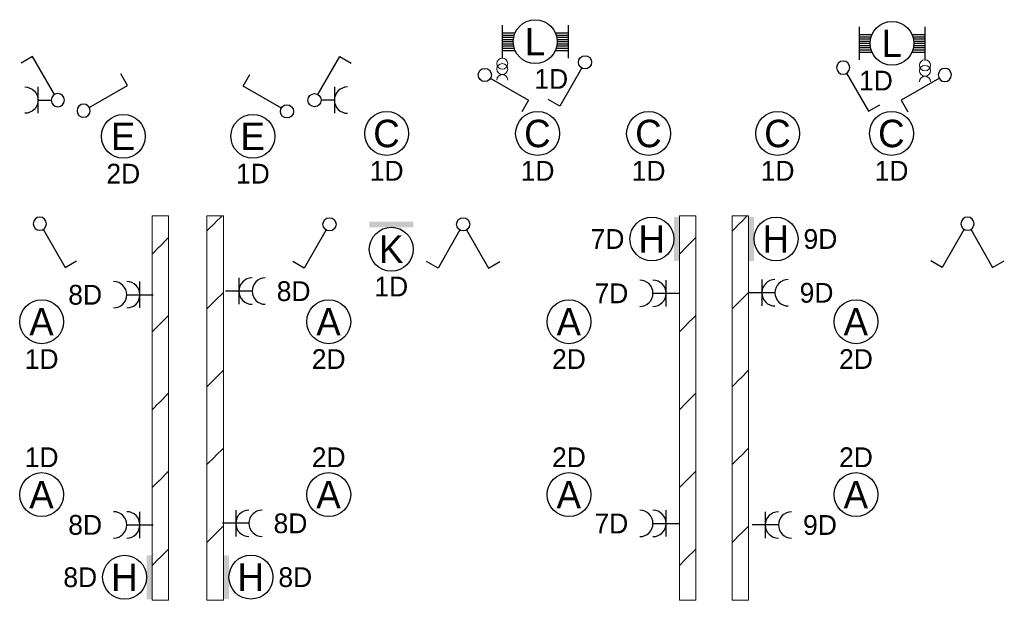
# Model space of a CAD drawing. Header units: millimetres. Extents: x 2866 to 82825, y 5804 to 55791.
# Tile 20 of 28: x 19293 to 28256, y 41045 to 46331. Entities that reach past the tile are written whole.
import ezdxf
from ezdxf.enums import TextEntityAlignment as Align

# ---------------------------------------------------------------- set-up
doc = ezdxf.new("R2010")
doc.units = ezdxf.units.MM
for name, color, linetype, lineweight in [('Level 14', 1, 'Continuous', 0), ('Level 16', 1, 'Continuous', 0), ('Level 18', 1, 'Continuous', 0), ('Level 19', 1, 'Continuous', 0)]:
    doc.layers.add(name, color=color, linetype=linetype, lineweight=lineweight)
doc.styles.add('Style-WORKING', font='WORKING.shx')

# ---------------------------------------------------------------- blocks, each defined once
blk = doc.blocks.new('EA7_1')
at = {"layer": 'Level 18', "color": 3, "linetype": 'Continuous', "lineweight": 25}
blk.add_circle((-2.5, 0), 2, dxfattribs=at)
blk.add_solid([(0, -2), (0, 2), (-0.5, -2), (-0.5, 2)], dxfattribs=at)
at = {"layer": 'Level 18', "color": 1, "linetype": 'Continuous', "lineweight": 18, "style": 'Style-WORKING'}
blk.add_attdef('EA7_1_1734', text='', height=1.8, dxfattribs=at).set_placement((-2.2, 2.5), align=Align.CENTER)
blk.add_attdef('EA7_1_1735', text='', height=1.8, dxfattribs=at).set_placement((-5, 0), align=Align.MIDDLE_RIGHT)
at = {"layer": 'Level 18', "color": 2, "linetype": 'Continuous', "lineweight": 18, "style": 'Style-WORKING'}
blk.add_attdef('EA7_1_1733', text='', height=2.5, dxfattribs=at).set_placement((-2.517, 0), align=Align.MIDDLE_CENTER)
at = {"layer": 'Level 18', "color": 1, "linetype": 'Continuous', "lineweight": 18, "style": 'Style-WORKING'}
blk.add_attdef('EA7_1_1736', text='', height=1.8, dxfattribs=at).set_placement((-2.2, -2.5), align=Align.TOP_CENTER)
blk = doc.blocks.new('EA8')
at = {"layer": 'Level 18', "color": 3, "linetype": 'Continuous', "lineweight": 25}
blk.add_circle((2.5, 0), 2, dxfattribs=at)
blk.add_solid([(0.5, -2), (0.5, 2), (0, -2), (0, 2)], dxfattribs=at)
at = {"layer": 'Level 18', "color": 1, "linetype": 'Continuous', "lineweight": 18, "style": 'Style-WORKING'}
blk.add_attdef('EA8_880', text='', height=1.8, dxfattribs=at).set_placement((2.8, 2.5), align=Align.CENTER)
at = {"layer": 'Level 18', "color": 2, "linetype": 'Continuous', "lineweight": 18, "style": 'Style-WORKING'}
blk.add_attdef('EA8_879', text='', height=2.5, dxfattribs=at).set_placement((2.483, 0), align=Align.MIDDLE_CENTER)
at = {"layer": 'Level 18', "color": 1, "linetype": 'Continuous', "lineweight": 18, "style": 'Style-WORKING'}
blk.add_attdef('EA8_882', text='', height=1.8, dxfattribs=at).set_placement((5, 0), align=Align.MIDDLE_LEFT)
blk.add_attdef('EA8_881', text='', height=1.8, dxfattribs=at).set_placement((2.8, -2.5), align=Align.TOP_CENTER)
blk = doc.blocks.new('EA9')
at = {"layer": 'Level 18', "color": 3, "linetype": 'Continuous', "lineweight": 25}
blk.add_circle((0, -2.5), 2, dxfattribs=at)
blk.add_solid([(-2, -0.5), (2, -0.5), (-2, 0), (2, 0)], dxfattribs=at)
at = {"layer": 'Level 18', "color": 1, "linetype": 'Continuous', "lineweight": 18, "style": 'Style-WORKING'}
blk.add_attdef('EA9_894', text='', height=1.8, dxfattribs=at).set_placement((-1.9, -2.5), align=Align.MIDDLE_RIGHT)
at = {"layer": 'Level 18', "color": 2, "linetype": 'Continuous', "lineweight": 18, "style": 'Style-WORKING'}
blk.add_attdef('EA9_893', text='', height=2.5, dxfattribs=at).set_placement((-0.017, -2.5), align=Align.MIDDLE_CENTER)
at = {"layer": 'Level 18', "color": 1, "linetype": 'Continuous', "lineweight": 18, "style": 'Style-WORKING'}
blk.add_attdef('EA9_895', text='', height=1.8, dxfattribs=at).set_placement((2.5, -2.5), align=Align.MIDDLE_LEFT)
blk.add_attdef('EA9_896', text='', height=1.8, dxfattribs=at).set_placement((0, -5), align=Align.TOP_CENTER)
blk = doc.blocks.new('EC6')
at = {"layer": 'Level 18', "color": 3, "linetype": 'Continuous', "lineweight": 25}
blk.add_circle((0, 0), 2, dxfattribs=at)
at = {"layer": 'Level 18', "color": 1, "linetype": 'Continuous', "lineweight": 18, "style": 'Style-WORKING'}
blk.add_attdef('EC6_900', text='', height=1.8, dxfattribs=at).set_placement((0.3, 2.5), align=Align.CENTER)
blk.add_attdef('EC6_901', text='', height=1.8, dxfattribs=at).set_placement((-1.9, 0), align=Align.MIDDLE_RIGHT)
at = {"layer": 'Level 18', "color": 2, "linetype": 'Continuous', "lineweight": 18, "style": 'Style-WORKING'}
blk.add_attdef('EC6_899', text='', height=2.5, dxfattribs=at).set_placement((-0.017, 0), align=Align.MIDDLE_CENTER)
at = {"layer": 'Level 18', "color": 1, "linetype": 'Continuous', "lineweight": 18, "style": 'Style-WORKING'}
blk.add_attdef('EC6_903', text='', height=1.8, dxfattribs=at).set_placement((2.5, 0), align=Align.MIDDLE_LEFT)
blk.add_attdef('EC6_902', text='', height=1.8, dxfattribs=at).set_placement((0.3, -2.5), align=Align.TOP_CENTER)
blk = doc.blocks.new('EH0')
at = {"layer": 'Level 19', "color": 3, "linetype": 'Continuous', "lineweight": 25}
for p, q in [((0.3, 0.5), (2.3, 3.98)), ((2.3, 3.98), (3.34, 3.38))]:
    blk.add_line(p, q, dxfattribs=at)
blk.add_circle((-0.005, 0), 0.6, dxfattribs=at)
at = {"layer": 'Level 19', "color": 1, "linetype": 'Continuous', "lineweight": 0, "style": 'Style-WORKING'}
blk.add_attdef('EH0_6285', text='', height=1.8, rotation=90, dxfattribs=at).set_placement((2.42, 5), align=Align.MIDDLE_LEFT)
blk.add_attdef('EH0_6284', text='', height=1.8, rotation=270, dxfattribs=at).set_placement((2.42, 4.4), align=Align.MIDDLE_RIGHT)
blk.add_attdef('EH0_6286', text='', height=1.8, rotation=180, dxfattribs=at).set_placement((2.12, 4.5), align=Align.TOP_CENTER)
blk.add_attdef('EH0_6283', text='', height=1.8, dxfattribs=at).set_placement((2.72, 4.5), align=Align.CENTER)
blk = doc.blocks.new('EK1')
at = {"layer": 'Level 19', "color": 3, "linetype": 'Continuous', "lineweight": 25}
for p, q in [((0.3, 0.5), (2.3, 3.98)), ((2.3, 3.98), (3.34, 3.38)), ((1.8, 1.2), (1.8, -1.2)), ((1.8, 0), (0.6, 0))]:
    blk.add_line(p, q, dxfattribs=at)
blk.add_circle((-0.005, 0), 0.6, dxfattribs=at)
blk.add_arc((2.995, 0), 1.2, 90, 270, dxfattribs=at)
at = {"layer": 'Level 19', "color": 1, "linetype": 'Continuous', "lineweight": 0, "style": 'Style-WORKING'}
blk.add_attdef('EK1_6324', text='', height=1.8, rotation=270, dxfattribs=at).set_placement((2.42, 4.4), align=Align.MIDDLE_RIGHT)
blk.add_attdef('EK1_6325', text='', height=1.8, rotation=90, dxfattribs=at).set_placement((2.42, 5), align=Align.MIDDLE_LEFT)
blk.add_attdef('EK1_6326', text='', height=1.8, rotation=180, dxfattribs=at).set_placement((2.12, 4.5), align=Align.TOP_CENTER)
blk.add_attdef('EK1_6323', text='', height=1.8, dxfattribs=at).set_placement((2.72, 4.5), align=Align.CENTER)
at = {"layer": 'Level 19', "color": 2, "linetype": 'Continuous', "lineweight": 0, "style": 'Style-WORKING'}
blk.add_attdef('EK1_6330', text='', height=1.8, rotation=90, dxfattribs=at).set_placement((4.04, 0.3), align=Align.TOP_CENTER)
blk.add_attdef('EK1_6329', text='', height=1.8, rotation=270, dxfattribs=at).set_placement((4.04, -0.3), align=Align.CENTER)
blk.add_attdef('EK1_6332', text='', height=1.8, rotation=180, dxfattribs=at).set_placement((3.44, 0), align=Align.MIDDLE_RIGHT)
blk.add_attdef('EK1_6331', text='', height=1.8, dxfattribs=at).set_placement((4.04, 0), align=Align.MIDDLE_LEFT)
blk = doc.blocks.new('EL6_2')
at = {"layer": 'Level 16', "color": 3, "linetype": 'Continuous', "lineweight": 25}
for p, q in [((1.2, 1.2), (1.2, -1.2)), ((2.4, 0), (0, 0))]:
    blk.add_line(p, q, dxfattribs=at)
for centre in [(2.405, 0), (3.605, 0)]:
    blk.add_arc(centre, 1.2, 90, 270, dxfattribs=at)
at = {"layer": 'Level 16', "color": 2, "linetype": 'Continuous', "lineweight": 18, "style": 'Style-WORKING'}
blk.add_attdef('EL6_2_6265', text='', height=1.8, rotation=270, dxfattribs=at).set_placement((4.66, -0.3), align=Align.CENTER)
blk.add_attdef('EL6_2_6266', text='', height=1.8, rotation=90, dxfattribs=at).set_placement((4.66, 0), align=Align.TOP_CENTER)
blk.add_attdef('EL6_2_6268', text='', height=1.8, rotation=180, dxfattribs=at).set_placement((4.06, 0), align=Align.MIDDLE_RIGHT)
blk.add_attdef('EL6_2_6267', text='', height=1.8, dxfattribs=at).set_placement((4.66, 0), align=Align.MIDDLE_LEFT)
blk = doc.blocks.new('EH6')
at = {"layer": 'Level 19', "color": 3, "linetype": 'Continuous', "lineweight": 25}
for p, q in [((-2.3, 3.98), (-3.34, 3.38)), ((-0.3, 0.5), (-2.3, 3.98)), ((0.3, 0.5), (2.3, 3.98)), ((2.3, 3.98), (3.36, 3.38))]:
    blk.add_line(p, q, dxfattribs=at)
blk.add_circle((0.005, 0), 0.6, dxfattribs=at)
at = {"layer": 'Level 19', "color": 1, "linetype": 'Continuous', "lineweight": 0, "style": 'Style-WORKING'}
for tag, p in [('EH6_6299', (-2.42, 5)), ('EH6_6295', (2.42, 5))]:
    blk.add_attdef(tag, text='', height=1.8, rotation=90, dxfattribs=at).set_placement(p, align=Align.MIDDLE_LEFT)
for tag, p in [('EH6_6298', (-2.42, 4.4)), ('EH6_6294', (2.42, 4.4))]:
    blk.add_attdef(tag, text='', height=1.8, rotation=270, dxfattribs=at).set_placement(p, align=Align.MIDDLE_RIGHT)
for tag, p in [('EH6_6300', (-2.72, 4.5)), ('EH6_6296', (2.12, 4.5))]:
    blk.add_attdef(tag, text='', height=1.8, rotation=180, dxfattribs=at).set_placement(p, align=Align.TOP_CENTER)
for tag, p in [('EH6_6297', (-2.12, 4.5)), ('EH6_6293', (2.72, 4.5))]:
    blk.add_attdef(tag, text='', height=1.8, dxfattribs=at).set_placement(p, align=Align.CENTER)
blk = doc.blocks.new('*U32')
at = {"layer": 'Level 18', "color": 3, "linetype": 'Continuous', "lineweight": 0, "extrusion": (0, 0, -1)}
for centre in [(0.01, 0), (-0.99, 0)]:
    blk.add_circle(centre, 1, dxfattribs=at)
at = {"layer": 'Level 18', "color": 3, "linetype": 'Continuous', "lineweight": 0}
blk.add_arc((-2.01, 0), 1, 270.0063, 89.9937, dxfattribs=at)
blk = doc.blocks.new('EA0_1')
at = {"layer": 'Level 18', "color": 3, "linetype": 'Continuous', "lineweight": 25}
for p, q in [((-3, 1.5), (-3, -1.5)), ((3, 1.5), (3, -1.5)), ((-3, 0.8), (-1.82, 0.8)), ((-3, 0.6), (-1.9, 0.6)), ((-3, 0.4), (-1.95, 0.4)), ((-3, 0.2), (-2, 0.2)), ((-3, 0), (-2, 0)), ((1.82, 0.8), (3, 0.8)), ((1.9, 0.6), (3, 0.6)), ((1.95, 0.4), (3, 0.4)), ((2, 0.2), (3, 0.2)), ((2, 0), (3, 0)), ((-3, -0.2), (-2, -0.2)), ((-3, -0.4), (-1.95, -0.4)), ((-3, -0.6), (-1.9, -0.6)), ((-3, -0.8), (-1.82, -0.8)), ((1.82, -0.8), (3, -0.8)), ((1.9, -0.6), (3, -0.6)), ((1.95, -0.4), (3, -0.4)), ((2, -0.2), (3, -0.2))]:
    blk.add_line(p, q, dxfattribs=at)
blk.add_circle((0, -0.005), 2, dxfattribs=at)
at = {"layer": 'Level 18', "color": 1, "linetype": 'Continuous', "lineweight": 0, "style": 'Style-WORKING'}
blk.add_attdef('EA0_1_6177', text='', height=1.8, dxfattribs=at).set_placement((3.6, 2.5), align=Align.RIGHT)
blk.add_attdef('EA0_1_6178', (-3, 2.5), '', height=1.8, dxfattribs=at)
at = {"layer": 'Level 18', "color": 2, "linetype": 'Continuous', "lineweight": 18, "style": 'Style-WORKING'}
blk.add_attdef('EA0_1_6176', text='', height=2.4999, dxfattribs=at).set_placement((-0.02149, -0.01005), align=Align.MIDDLE_CENTER)
at = {"layer": 'Level 18', "color": 1, "linetype": 'Continuous', "lineweight": 0, "style": 'Style-WORKING'}
blk.add_attdef('EA0_1_6180', text='', height=1.8, dxfattribs=at).set_placement((3.6, -2.5), align=Align.TOP_RIGHT)
blk.add_attdef('EA0_1_6179', text='', height=1.8, dxfattribs=at).set_placement((-3, -2.5), align=Align.TOP_LEFT)

msp = doc.modelspace()

# ---------------------------------------------------------------- hatches: boundary and pattern name
at = {"layer": 'Level 14', "linetype": 'Continuous', "lineweight": 18}
h = msp.add_hatch(dxfattribs=at)
h.set_pattern_fill('EZ7', color=2, style=0, pattern_type=2)
h.set_pattern_definition([(45, (21072.9, 43774.1), (-709, 6e-14), [1001.26, -1.41])])
h.paths.add_polyline_path([(20997.7, 44545.7), (20997.7, 41045.7), (21147.7, 41045.7), (21147.7, 44545.7)])
h = msp.add_hatch(dxfattribs=at)
h.set_pattern_fill('EZ7', color=2, style=0, pattern_type=2)
h.set_pattern_definition([(45, (20560.56, 42842.47), (-709, 6e-14), [1001.26, -1.41])])
h.paths.add_polyline_path([(20647.7, 41044.7), (20647.7, 44544.7), (20497.7, 44544.7), (20497.7, 41044.7)])
h = msp.add_hatch(dxfattribs=at)
h.set_pattern_fill('EZ7', color=2, style=0, pattern_type=2)
h.set_pattern_definition([(45, (25360.56, 42842.47), (-709, 6e-14), [1001.26, -1.41])])
h.paths.add_polyline_path([(25447.7, 41044.7), (25447.7, 44544.7), (25297.7, 44544.7), (25297.7, 41044.7)])
h = msp.add_hatch(dxfattribs=at)
h.set_pattern_fill('EZ7', color=2, style=0, pattern_type=2)
h.set_pattern_definition([(45, (25852.9, 43773.1), (-709, 6e-14), [1001.26, -1.41])])
h.paths.add_polyline_path([(25777.7, 44544.7), (25777.7, 41044.7), (25927.7, 41044.7), (25927.7, 44544.7)])

# ---------------------------------------------------------------- linework, layer by layer
at = {"layer": 'Level 14', "color": 3, "linetype": 'CONTINUOUS', "lineweight": 0}
for p, q in [((20997.7, 44545.7), (21072.7, 44545.7)), ((20997.7, 44545.7), (20997.7, 41045.7)), ((21147.7, 44545.7), (21072.7, 44545.7)), ((21147.7, 44545.7), (21147.7, 41045.7)), ((20497.7, 41044.7), (20497.7, 44544.7)), ((20497.7, 44544.7), (20572.7, 44544.7)), ((20647.7, 44544.7), (20572.7, 44544.7)), ((20647.7, 41044.7), (20647.7, 44544.7)), ((25297.7, 41044.7), (25297.7, 44544.7)), ((25297.7, 44544.7), (25372.7, 44544.7)), ((25447.7, 44544.7), (25372.7, 44544.7)), ((25447.7, 41044.7), (25447.7, 44544.7)), ((25777.7, 44544.7), (25852.7, 44544.7)), ((25777.7, 44544.7), (25777.7, 41044.7)), ((25927.7, 44544.7), (25852.7, 44544.7)), ((25927.7, 44544.7), (25927.7, 41044.7)), ((20497.7, 41044.7), (20572.7, 41044.7)), ((20647.7, 41044.7), (20572.7, 41044.7)), ((20997.7, 41045.7), (21072.7, 41045.7)), ((21147.7, 41045.7), (21072.7, 41045.7)), ((25297.7, 41044.7), (25372.7, 41044.7)), ((25447.7, 41044.7), (25372.7, 41044.7)), ((25777.7, 41044.7), (25852.7, 41044.7)), ((25927.7, 41044.7), (25852.7, 41044.7))]:
    msp.add_line(p, q, dxfattribs=at)

# ---------------------------------------------------------------- block references
at = {"layer": 'Level 16', "color": 3, "linetype": 'Continuous', "lineweight": 25}
ref = msp.add_blockref('EL6_2', (20507.7, 43826.9), dxfattribs=dict(at, xscale=100, yscale=100, zscale=100, rotation=180))
ref.add_attrib('EL6_2_6268', '8D', dxfattribs={"color": 2, "linetype": 'Continuous', "lineweight": 18, "height": 180, "style": 'Style-WORKING'}).set_placement((20042.7, 43826.9), align=Align.MIDDLE_RIGHT)
ref = msp.add_blockref('EL6_2', (21167.7, 43859.8), dxfattribs=dict(at, xscale=100, yscale=100, zscale=100))
ref.add_attrib('EL6_2_6267', '8D', dxfattribs={"color": 2, "linetype": 'Continuous', "lineweight": 18, "height": 180, "style": 'Style-WORKING'}).set_placement((21632.7, 43859.7), align=Align.MIDDLE_LEFT)
ref = msp.add_blockref('EL6_2', (25297.7, 43840), dxfattribs=dict(at, xscale=100, yscale=100, zscale=100, rotation=180))
ref.add_attrib('EL6_2_6268', '7D', dxfattribs={"color": 2, "linetype": 'Continuous', "lineweight": 18, "height": 180, "style": 'Style-WORKING'}).set_placement((24832.7, 43840), align=Align.MIDDLE_RIGHT)
ref = msp.add_blockref('EL6_2', (25927.7, 43844.7), dxfattribs=dict(at, xscale=100, yscale=100, zscale=100))
ref.add_attrib('EL6_2_6267', '9D', dxfattribs={"color": 2, "linetype": 'Continuous', "lineweight": 18, "height": 180, "style": 'Style-WORKING'}).set_placement((26392.7, 43844.7), align=Align.MIDDLE_LEFT)
ref = msp.add_blockref('EL6_2', (21138.9, 41745.7), dxfattribs=dict(at, xscale=100, yscale=100, zscale=100))
ref.add_attrib('EL6_2_6267', '8D', dxfattribs={"color": 2, "linetype": 'Continuous', "lineweight": 18, "height": 180, "style": 'Style-WORKING'}).set_placement((21603.8, 41745.7), align=Align.MIDDLE_LEFT)
ref = msp.add_blockref('EL6_2', (25297.7, 41744.7), dxfattribs=dict(at, xscale=100, yscale=100, zscale=100, rotation=180))
ref.add_attrib('EL6_2_6268', '7D', dxfattribs={"color": 2, "linetype": 'Continuous', "lineweight": 18, "height": 180, "style": 'Style-WORKING'}).set_placement((24832.7, 41744.7), align=Align.MIDDLE_RIGHT)
ref = msp.add_blockref('EL6_2', (20507.7, 41731.7), dxfattribs=dict(at, xscale=100, yscale=100, zscale=100, rotation=180))
ref.add_attrib('EL6_2_6268', '8D', dxfattribs={"color": 2, "linetype": 'Continuous', "lineweight": 18, "height": 180, "style": 'Style-WORKING'}).set_placement((20042.7, 41731.7), align=Align.MIDDLE_RIGHT)
ref = msp.add_blockref('EL6_2', (25958.9, 41730.7), dxfattribs=dict(at, xscale=100, yscale=100, zscale=100))
ref.add_attrib('EL6_2_6267', '9D', dxfattribs={"color": 2, "linetype": 'Continuous', "lineweight": 18, "height": 180, "style": 'Style-WORKING'}).set_placement((26423.8, 41730.7), align=Align.MIDDLE_LEFT)
at = {"layer": 'Level 18', "color": 3, "linetype": 'Continuous', "lineweight": 25}
ref = msp.add_blockref('EA0_1', (23985.5, 46131.9), dxfattribs=dict(at, xscale=100, yscale=100, zscale=100))
ref.add_attrib('EA0_1_6176', 'L', dxfattribs={"color": 2, "linetype": 'Continuous', "lineweight": 18, "height": 250, "style": 'Style-WORKING'}).set_placement((23983.4, 46130.9), align=Align.MIDDLE_CENTER)
ref.add_attrib('EA0_1_6180', '1D', dxfattribs={"color": 1, "linetype": 'Continuous', "lineweight": 0, "height": 180, "style": 'Style-WORKING'}).set_placement((24285.5, 45881.9), align=Align.TOP_RIGHT)
ref = msp.add_blockref('EA0_1', (27233.2, 46116.7), dxfattribs=dict(at, xscale=100, yscale=100, zscale=100))
ref.add_attrib('EA0_1_6176', 'L', dxfattribs={"color": 2, "linetype": 'Continuous', "lineweight": 18, "height": 250, "style": 'Style-WORKING'}).set_placement((27231, 46115.7), align=Align.MIDDLE_CENTER)
ref.add_attrib('EA0_1_6179', '1D', dxfattribs={"color": 1, "linetype": 'Continuous', "lineweight": 0, "height": 180, "style": 'Style-WORKING'}).set_placement((26933.2, 45866.7), align=Align.TOP_LEFT)
at = {"layer": 'Level 18', "color": 3, "linetype": 'Continuous', "lineweight": 0, "xscale": 50, "yscale": 50, "zscale": 50, "rotation": 90}
msp.add_blockref('*U32', (23685.5, 45881.9), dxfattribs=at)
at = {"layer": 'Level 18', "color": 3, "linetype": 'Continuous', "lineweight": 0, "extrusion": (0, 0, -1), "xscale": 50, "yscale": 50, "zscale": 50, "rotation": 90}
msp.add_blockref('*U32', (-27533.2, 45866.7), dxfattribs=at)
at = {"layer": 'Level 18', "color": 3, "linetype": 'Continuous', "lineweight": 25}
ref = msp.add_blockref('EC6', (20236, 45269.5), dxfattribs=dict(at, xscale=100, yscale=100, zscale=100))
ref.add_attrib('EC6_899', 'E', dxfattribs={"color": 2, "linetype": 'Continuous', "lineweight": 18, "height": 250, "style": 'Style-WORKING'}).set_placement((20234.3, 45269.5), align=Align.MIDDLE_CENTER)
ref.add_attrib('EC6_902', '2D', dxfattribs={"color": 1, "linetype": 'Continuous', "lineweight": 18, "height": 180, "style": 'Style-WORKING'}).set_placement((20236, 45019.5), align=Align.TOP_CENTER)
ref = msp.add_blockref('EC6', (21415.4, 45269.5), dxfattribs=dict(at, xscale=100, yscale=100, zscale=100))
ref.add_attrib('EC6_899', 'E', dxfattribs={"color": 2, "linetype": 'Continuous', "lineweight": 18, "height": 250, "style": 'Style-WORKING'}).set_placement((21413.7, 45269.5), align=Align.MIDDLE_CENTER)
ref.add_attrib('EC6_902', '1D', dxfattribs={"color": 1, "linetype": 'Continuous', "lineweight": 18, "height": 180, "style": 'Style-WORKING'}).set_placement((21415.3, 45019.5), align=Align.TOP_CENTER)
ref = msp.add_blockref('EC6', (22633.5, 45295.4), dxfattribs=dict(at, xscale=100, yscale=100, zscale=100))
ref.add_attrib('EC6_899', 'C', dxfattribs={"color": 2, "linetype": 'Continuous', "lineweight": 18, "height": 250, "style": 'Style-WORKING'}).set_placement((22631.8, 45295.4), align=Align.MIDDLE_CENTER)
ref.add_attrib('EC6_902', '1D', dxfattribs={"color": 1, "linetype": 'Continuous', "lineweight": 18, "height": 180, "style": 'Style-WORKING'}).set_placement((22633.5, 45045.4), align=Align.TOP_CENTER)
ref = msp.add_blockref('EC6', (24007.1, 45295.4), dxfattribs=dict(at, xscale=100, yscale=100, zscale=100))
ref.add_attrib('EC6_899', 'C', dxfattribs={"color": 2, "linetype": 'Continuous', "lineweight": 18, "height": 250, "style": 'Style-WORKING'}).set_placement((24005.4, 45295.4), align=Align.MIDDLE_CENTER)
ref.add_attrib('EC6_902', '1D', dxfattribs={"color": 1, "linetype": 'Continuous', "lineweight": 18, "height": 180, "style": 'Style-WORKING'}).set_placement((24007.1, 45045.4), align=Align.TOP_CENTER)
ref = msp.add_blockref('EC6', (25017.9, 45295.4), dxfattribs=dict(at, xscale=100, yscale=100, zscale=100))
ref.add_attrib('EC6_899', 'C', dxfattribs={"color": 2, "linetype": 'Continuous', "lineweight": 18, "height": 250, "style": 'Style-WORKING'}).set_placement((25016.2, 45295.4), align=Align.MIDDLE_CENTER)
ref.add_attrib('EC6_902', '1D', dxfattribs={"color": 1, "linetype": 'Continuous', "lineweight": 18, "height": 180, "style": 'Style-WORKING'}).set_placement((25017.8, 45045.4), align=Align.TOP_CENTER)
ref = msp.add_blockref('EC6', (26192.3, 45295.4), dxfattribs=dict(at, xscale=100, yscale=100, zscale=100))
ref.add_attrib('EC6_899', 'C', dxfattribs={"color": 2, "linetype": 'Continuous', "lineweight": 18, "height": 250, "style": 'Style-WORKING'}).set_placement((26190.7, 45295.4), align=Align.MIDDLE_CENTER)
ref.add_attrib('EC6_902', '1D', dxfattribs={"color": 1, "linetype": 'Continuous', "lineweight": 18, "height": 180, "style": 'Style-WORKING'}).set_placement((26192.3, 45045.4), align=Align.TOP_CENTER)
ref = msp.add_blockref('EC6', (27229, 45295.4), dxfattribs=dict(at, xscale=100, yscale=100, zscale=100))
ref.add_attrib('EC6_899', 'C', dxfattribs={"color": 2, "linetype": 'Continuous', "lineweight": 18, "height": 250, "style": 'Style-WORKING'}).set_placement((27227.4, 45295.4), align=Align.MIDDLE_CENTER)
ref.add_attrib('EC6_902', '1D', dxfattribs={"color": 1, "linetype": 'Continuous', "lineweight": 18, "height": 180, "style": 'Style-WORKING'}).set_placement((27229, 45045.4), align=Align.TOP_CENTER)
at = {"layer": 'Level 18', "color": 3, "linetype": 'Continuous', "lineweight": 25, "xscale": 100, "yscale": 100, "zscale": 100}
for name, p, values in [('EA9', (22675.4, 44491.4), {'EA9_893': 'K', 'EA9_896': '1D'}), ('EA8', (25927.7, 44334.7), {'EA8_879': 'H', 'EA8_882': '9D'}), ('EA7_1', (20497.7, 41254.7), {'EA7_1_1733': 'H', 'EA7_1_1735': '8D'}), ('EA8', (21147.7, 41255.7), {'EA8_879': 'H', 'EA8_882': '8D'})]:
    msp.add_blockref(name, p, dxfattribs=at).add_auto_attribs(values)
at = {"layer": 'Level 18', "color": 3, "linetype": 'Continuous', "lineweight": 25}
ref = msp.add_blockref('EA7_1', (25297.7, 44334.7), dxfattribs=dict(at, xscale=100, yscale=100, zscale=100))
ref.add_attrib('EA7_1_1733', 'H', dxfattribs={"color": 2, "linetype": 'Continuous', "lineweight": 18, "height": 250, "style": 'Style-WORKING'}).set_placement((25046.1, 44334.7), align=Align.MIDDLE_CENTER)
ref.add_attrib('EA7_1_1735', '7D', dxfattribs={"color": 1, "linetype": 'Continuous', "lineweight": 18, "height": 180, "style": 'Style-WORKING'}).set_placement((24797.7, 44334.7), align=Align.MIDDLE_RIGHT)
ref = msp.add_blockref('EC6', (19492.8, 43581.2), dxfattribs=dict(at, xscale=100, yscale=100, zscale=100))
ref.add_attrib('EC6_899', 'A', dxfattribs={"color": 2, "linetype": 'Continuous', "lineweight": 18, "height": 250, "style": 'Style-WORKING'}).set_placement((19491.1, 43581.2), align=Align.MIDDLE_CENTER)
ref.add_attrib('EC6_902', '1D', dxfattribs={"color": 1, "linetype": 'Continuous', "lineweight": 18, "height": 180, "style": 'Style-WORKING'}).set_placement((19492.7, 43331.2), align=Align.TOP_CENTER)
ref = msp.add_blockref('EC6', (22105.6, 43581.2), dxfattribs=dict(at, xscale=100, yscale=100, zscale=100))
ref.add_attrib('EC6_899', 'A', dxfattribs={"color": 2, "linetype": 'Continuous', "lineweight": 18, "height": 250, "style": 'Style-WORKING'}).set_placement((22104, 43581.2), align=Align.MIDDLE_CENTER)
ref.add_attrib('EC6_902', '2D', dxfattribs={"color": 1, "linetype": 'Continuous', "lineweight": 18, "height": 180, "style": 'Style-WORKING'}).set_placement((22105.6, 43331.2), align=Align.TOP_CENTER)
ref = msp.add_blockref('EC6', (24292.8, 43581.2), dxfattribs=dict(at, xscale=100, yscale=100, zscale=100))
ref.add_attrib('EC6_899', 'A', dxfattribs={"color": 2, "linetype": 'Continuous', "lineweight": 18, "height": 250, "style": 'Style-WORKING'}).set_placement((24291.1, 43581.2), align=Align.MIDDLE_CENTER)
ref.add_attrib('EC6_902', '2D', dxfattribs={"color": 1, "linetype": 'Continuous', "lineweight": 18, "height": 180, "style": 'Style-WORKING'}).set_placement((24292.7, 43331.2), align=Align.TOP_CENTER)
ref = msp.add_blockref('EC6', (26905.6, 43581.2), dxfattribs=dict(at, xscale=100, yscale=100, zscale=100))
ref.add_attrib('EC6_899', 'A', dxfattribs={"color": 2, "linetype": 'Continuous', "lineweight": 18, "height": 250, "style": 'Style-WORKING'}).set_placement((26904, 43581.2), align=Align.MIDDLE_CENTER)
ref.add_attrib('EC6_902', '2D', dxfattribs={"color": 1, "linetype": 'Continuous', "lineweight": 18, "height": 180, "style": 'Style-WORKING'}).set_placement((26905.6, 43331.2), align=Align.TOP_CENTER)
ref = msp.add_blockref('EC6', (19492.8, 42007.1), dxfattribs=dict(at, xscale=100, yscale=100, zscale=100))
ref.add_attrib('EC6_899', 'A', dxfattribs={"color": 2, "linetype": 'Continuous', "lineweight": 18, "height": 250, "style": 'Style-WORKING'}).set_placement((19491.1, 42007.1), align=Align.MIDDLE_CENTER)
ref.add_attrib('EC6_900', '1D', dxfattribs={"color": 1, "linetype": 'Continuous', "lineweight": 18, "height": 180, "style": 'Style-WORKING'}).set_placement((19492.7, 42257.1), align=Align.CENTER)
ref = msp.add_blockref('EC6', (22105.6, 42007.1), dxfattribs=dict(at, xscale=100, yscale=100, zscale=100))
ref.add_attrib('EC6_899', 'A', dxfattribs={"color": 2, "linetype": 'Continuous', "lineweight": 18, "height": 250, "style": 'Style-WORKING'}).set_placement((22104, 42007.1), align=Align.MIDDLE_CENTER)
ref.add_attrib('EC6_900', '2D', dxfattribs={"color": 1, "linetype": 'Continuous', "lineweight": 18, "height": 180, "style": 'Style-WORKING'}).set_placement((22105.6, 42257.1), align=Align.CENTER)
ref = msp.add_blockref('EC6', (24292.8, 42007.1), dxfattribs=dict(at, xscale=100, yscale=100, zscale=100))
ref.add_attrib('EC6_899', 'A', dxfattribs={"color": 2, "linetype": 'Continuous', "lineweight": 18, "height": 250, "style": 'Style-WORKING'}).set_placement((24291.1, 42007.1), align=Align.MIDDLE_CENTER)
ref.add_attrib('EC6_900', '2D', dxfattribs={"color": 1, "linetype": 'Continuous', "lineweight": 18, "height": 180, "style": 'Style-WORKING'}).set_placement((24292.7, 42257.1), align=Align.CENTER)
ref = msp.add_blockref('EC6', (26905.6, 42007.1), dxfattribs=dict(at, xscale=100, yscale=100, zscale=100))
ref.add_attrib('EC6_899', 'A', dxfattribs={"color": 2, "linetype": 'Continuous', "lineweight": 18, "height": 250, "style": 'Style-WORKING'}).set_placement((26904, 42007.1), align=Align.MIDDLE_CENTER)
ref.add_attrib('EC6_900', '2D', dxfattribs={"color": 1, "linetype": 'Continuous', "lineweight": 18, "height": 180, "style": 'Style-WORKING'}).set_placement((26905.6, 42257.1), align=Align.CENTER)
at = {"layer": 'Level 19', "color": 3, "linetype": 'Continuous', "lineweight": 25, "extrusion": (0, 0, -1), "xscale": 100, "yscale": 100, "zscale": 100}
msp.add_blockref('EK1', (-19639.3, 45598.8), dxfattribs=at)
at = {"layer": 'Level 19', "color": 3, "linetype": 'Continuous', "lineweight": 25, "xscale": 100, "yscale": 100, "zscale": 100}
msp.add_blockref('EK1', (21977.6, 45598.8), dxfattribs=at)
for name, p, rotation in [('EH0', (24438.7, 45943.5), 180), ('EH0', (21725.7, 45497.1), 90), ('EH0', (23526.3, 45827.7), 270), ('EH0', (22112.4, 44468.3), 180), ('EH6', (23330.7, 44468.3), 180)]:
    msp.add_blockref(name, p, dxfattribs=dict(at, rotation=rotation))
at = {"layer": 'Level 19', "color": 3, "linetype": 'Continuous', "lineweight": 25, "extrusion": (0, 0, -1), "xscale": 100, "yscale": 100, "zscale": 100}
for name, p, rotation in [('EH0', (-26789.7, 45895.1), 180), ('EH0', (-19874.9, 45503.1), 90), ('EH0', (-27714.2, 45827.7), 270), ('EH0', (-19476.1, 44473.9), 180), ('EH6', (-27919.6, 44473.9), 180)]:
    msp.add_blockref(name, p, dxfattribs=dict(at, rotation=rotation))

doc.saveas('drawing.dxf')
